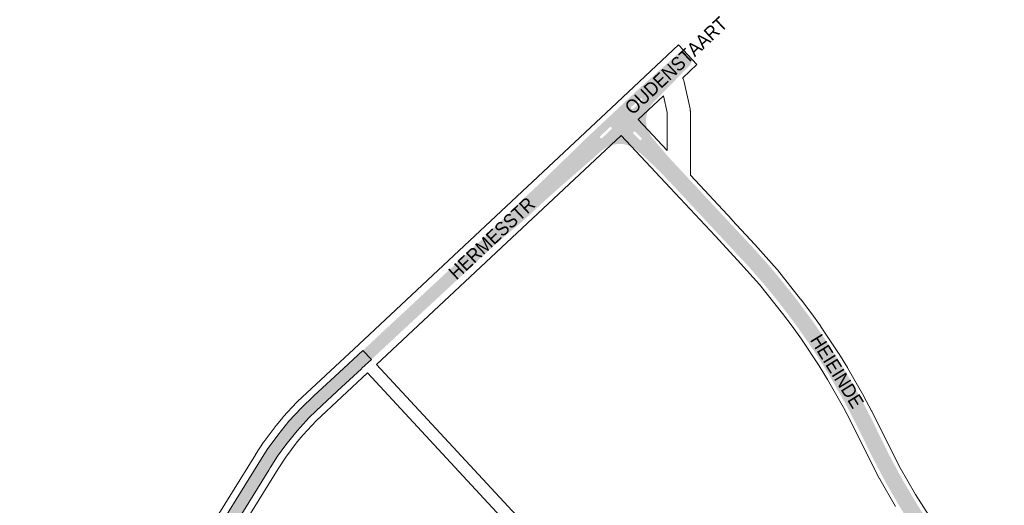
# Paper-space layout 'Layout1' of a CAD drawing. Header units: metres. Extents: x 123097 to 144122, y 392739 to 407589.
# Tile 94 of 256: x 128957 to 129509, y 400369 to 400642. Entities that reach past the tile are written whole.
import ezdxf
from ezdxf.enums import TextEntityAlignment as Align

# ---------------------------------------------------------------- set-up
doc = ezdxf.new("R2010")
doc.units = ezdxf.units.M
doc.header["$MEASUREMENT"] = 0
for name, color, linetype, lineweight in [('gs-anno-wegen algemeen tekst', 7, 'Continuous', 0), ('gs-knt-aanvullende hoofdweg', 7, 'Continuous', 0), ('gs-knt-fietspaden', 7, 'Continuous', 0), ('gs-knt-wegen algemeen', 7, 'Continuous', 0), ('ir-ARC-asfalt-hoofdwegen-te inspecteren', 5, 'Continuous', 0)]:
    doc.layers.add(name, color=color, linetype=linetype, lineweight=lineweight)
doc.styles.add('Style-Arial', font='arial.ttf')

psp = doc.layouts.get("Layout1")

# ---------------------------------------------------------------- hatches: boundary and pattern name
at = {"layer": 'ir-ARC-asfalt-hoofdwegen-te inspecteren', "linetype": 'Continuous', "lineweight": 13}
h = psp.add_hatch(color=5, dxfattribs=at)
h.paths.add_polyline_path([(129154.061, 400450.861), (129149.266, 400455.985), (129219.482, 400521.341), (129239.878, 400541.518), (129248.582, 400549.671), (129275.19, 400575.471), (129305.69, 400604.13), (129328.987, 400624.948), (129334.505, 400618.972), (129333.881, 400618.13), (129333.072, 400616.218), (129330.088, 400613.251), (129316.044, 400598.864), (129314.029, 400596.861), (129312.377, 400595.146), (129283.493, 400568.255), (129270.014, 400556.414), (129256.548, 400544.651), (129253.318, 400541.781), (129241.255, 400530.54), (129238.365, 400527.97), (129227.413, 400518.757), (129224.321, 400516.101), (129218.668, 400510.889), (129208.287, 400501.218), (129205.155, 400498.299), (129187.922, 400482.301), (129173.822, 400469.262), (129164.769, 400460.855), (129163.372, 400459.524), (129154.953, 400451.687), (129154.756, 400451.503)])
h.paths.add_polyline_path([(129282.87, 400575.006), (129282.374, 400575.547), (129282.581, 400576.251), (129287.661, 400581.031), (129288.241, 400581.432), (129288.908, 400581.2), (129289.114, 400580.526), (129288.691, 400579.961), (129283.59, 400575.151)], flags=16)
h.paths.add_polyline_path([(129300.662, 400591.391), (129300.322, 400591.511), (129299.951, 400591.881), (129299.812, 400592.231), (129299.961, 400592.585), (129305.071, 400597.38), (129305.423, 400597.531), (129305.78, 400597.39), (129306.171, 400597.05), (129306.269, 400596.682), (129306.101, 400596.34), (129300.996, 400591.546)], flags=16)
at = {"layer": 'ir-ARC-asfalt-hoofdwegen-te inspecteren', "linetype": 'Continuous', "lineweight": 13, "extrusion": (0, 0, -1)}
h = psp.add_hatch(color=5, dxfattribs=at)
h.paths.add_polyline_path([(-129501.185, 400300.372), (-129509.489, 400308.202), (-129509.183, 400308.467), (-129508.972, 400308.631), (-129505.1, 400312.18), (-129495.24, 400322.239), (-129493.19, 400324.619), (-129490.926, 400327.319), (-129490.178, 400328.222), (-129483.269, 400336.845), (-129476.613, 400345.664), (-129473.207, 400350.393), (-129469.873, 400355.173), (-129461.035, 400368.661), (-129452.776, 400382.512), (-129445.112, 400396.7), (-129435.681, 400415.89), (-129433.718, 400419.731), (-129430.187, 400426.642), (-129428.692, 400429.418), (-129420.208, 400444.301), (-129411.123, 400458.824), (-129401.452, 400472.964), (-129391.211, 400486.697), (-129380.417, 400500), (-129374.292, 400507.08), (-129368.01, 400514.021), (-129340.362, 400543.615), (-129339.601, 400544.43), (-129320.83, 400564.6), (-129313.236, 400573.513), (-129311.001, 400576.23), (-129309.335, 400579.222), (-129308.403, 400582.517), (-129308.254, 400585.938), (-129308.896, 400589.301), (-129310.296, 400592.427), (-129312.377, 400595.146), (-129283.493, 400568.255), (-129286.178, 400570.11), (-129289.2, 400571.342), (-129292.416, 400571.894), (-129295.676, 400571.739), (-129298.376, 400571.052), (-129300.903, 400569.88), (-129303.171, 400568.261), (-129307.735, 400564.328), (-129315.701, 400556.712), (-129323.301, 400548.731), (-129365.15, 400503.799), (-129368.552, 400500), (-129371.259, 400496.852), (-129373.678, 400494.134), (-129373.821, 400493.951), (-129378.936, 400487.803), (-129383.141, 400482.559), (-129387.134, 400477.354), (-129393.25, 400469.126), (-129397.967, 400462.403), (-129403.173, 400454.782), (-129409.612, 400444.492), (-129410.891, 400442.416), (-129413.23, 400438.453), (-129421.162, 400424.47), (-129426.87, 400413.33), (-129435.717, 400395.407), (-129443.114, 400381.431), (-129451.06, 400367.759), (-129454.382, 400362.39), (-129457.789, 400357.074), (-129465.12, 400346.226), (-129472.803, 400335.624), (-129480.83, 400325.28), (-129489.331, 400314.422), (-129492.001, 400310.827), (-129494.923, 400307.435), (-129496.909, 400305.218)])
h.paths.add_polyline_path([(-129304.961, 400573.981), (-129305.332, 400574.061), (-129305.732, 400574.401), (-129305.872, 400574.751), (-129305.742, 400575.111), (-129302.29, 400578.731), (-129301.951, 400578.891), (-129301.602, 400578.781), (-129301.211, 400578.451), (-129301.03, 400578.111), (-129301.152, 400577.751), (-129304.631, 400574.141)], flags=16)
at = {"layer": 'ir-ARC-asfalt-hoofdwegen-te inspecteren', "linetype": 'Continuous', "lineweight": 13}
psp.add_hatch(color=5, dxfattribs=at).paths.add_polyline_path([(129148.716, 400445.92), (129154.061, 400450.861), (129149.266, 400455.985), (129138.308, 400445.785), (129121.782, 400430.4), (129114.545, 400423.512), (129107.746, 400416.191), (129101.411, 400408.465), (129095.564, 400400.364), (129090.227, 400391.918), (129061.998, 400346.335), (129057.103, 400338.431), (129063.081, 400334.732), (129063.628, 400335.687), (129096.401, 400388.64), (129097.179, 400389.95), (129101.394, 400396.572), (129105.945, 400402.968), (129112.283, 400410.846), (129119.13, 400418.286), (129126.456, 400425.254), (129137.324, 400435.333), (129148.461, 400445.661)], flags=0)

# ---------------------------------------------------------------- linework, layer by layer
at = {"layer": 'gs-knt-aanvullende hoofdweg', "color": 7, "linetype": 'Continuous', "flags": 128}
psp.add_lwpolyline([(129288.8, 400592.115), (129314.03, 400615.733), (129326.579, 400627.481, -0.3846025), (129326.592, 400627.48), (129336.845, 400616.529, -0.3749467), (129336.844, 400616.516), (129328.853, 400609.035)], format="xyb", dxfattribs=at)
for points in [[(129318.01, 400598.885), (129303.817, 400585.599)], [(128949.797, 400172.815), (129043.893, 400324.73), (129051.146, 400336.443), (129088.906, 400397.426), (129089.012, 400397.592), (129093.515, 400404.455), (129093.783, 400404.837), (129100.47, 400413.765), (129100.722, 400414.082), (129104.302, 400418.36), (129104.569, 400418.662), (129112.176, 400426.819), (129112.542, 400427.186), (129144.134, 400456.688), (129288.795, 400592.11)], [(129288.795, 400592.11), (129288.798, 400592.112), (129288.8, 400592.115)], [(129288.795, 400592.11), (129288.798, 400592.112), (129288.8, 400592.115)], [(129294.312, 400576.701), (129156.931, 400448.093)], [(129151.803, 400443.298), (129122.983, 400416.385), (129115.691, 400408.566), (129112.37, 400404.598), (129105.945, 400396.02), (129101.624, 400389.435), (129063.916, 400328.535), (129060.209, 400322.549)]]:
    psp.add_lwpolyline(points, dxfattribs=at)
at = {"layer": 'gs-knt-fietspaden', "color": 7, "linetype": 'Continuous', "flags": 128}
for points in [[(129156.931, 400448.093), (129395.338, 400190.869)], [(129390.231, 400186.051), (129151.803, 400443.298)]]:
    psp.add_lwpolyline(points, dxfattribs=at)
at = {"layer": 'gs-knt-wegen algemeen', "color": 7, "linetype": 'Continuous', "flags": 128}
for points in [[(129328.853, 400609.035), (129328.894, 400608.959), (129329.026, 400608.676), (129329.145, 400608.387), (129329.25, 400608.093), (129329.34, 400607.793), (129329.416, 400607.491), (129332.997, 400591.614), (129333.055, 400591.331), (129333.099, 400591.046), (129333.131, 400590.759), (129333.151, 400590.471), (129333.156, 400590.186), (129333.157, 400590.182), (129333.157, 400590.178)], [(129303.817, 400585.599), (129320.137, 400568.18), (129320.137, 400589.457), (129318.01, 400598.885)], [(129333.157, 400590.178), (129333.157, 400554.284), (129356.661, 400529.197), (129356.709, 400529.145), (129369.321, 400515.386), (129369.368, 400515.334), (129381.832, 400501.44), (129381.96, 400501.292), (129382.084, 400501.141), (129395.095, 400484.754), (129395.168, 400484.661), (129400.727, 400477.394), (129400.859, 400477.215), (129406.167, 400469.76), (129406.288, 400469.584), (129416.408, 400454.336), (129416.523, 400454.156), (129421.331, 400446.369), (129421.44, 400446.186), (129430.54, 400430.307), (129430.643, 400430.12), (129434.931, 400422.035), (129435.02, 400421.859), (129441.568, 400408.552), (129450.98, 400389.967), (129459.538, 400374.987), (129473.691, 400353.187)], [(129448.324, 400368.368), (129439.593, 400383.651), (129439.514, 400383.794), (129439.438, 400383.939), (129429.935, 400402.703), (129429.902, 400402.77), (129423.381, 400416.022), (129419.191, 400423.926), (129410.197, 400439.62), (129405.501, 400447.225), (129395.499, 400462.295), (129390.318, 400469.572), (129384.862, 400476.704), (129372.009, 400492.892), (129359.699, 400506.614), (129347.135, 400520.321), (129321.896, 400547.26), (129294.312, 400576.701)]]:
    psp.add_lwpolyline(points, dxfattribs=at)
at = {"layer": 'ir-ARC-asfalt-hoofdwegen-te inspecteren', "color": 5, "linetype": 'Continuous', "lineweight": 13}
psp.add_lwpolyline([(129148.716, 400445.92), (129154.061, 400450.861), (129149.266, 400455.985), (129138.308, 400445.785), (129121.782, 400430.4), (129114.545, 400423.512), (129107.746, 400416.191), (129101.411, 400408.465), (129095.564, 400400.364), (129090.227, 400391.918), (129061.998, 400346.335), (129057.103, 400338.431), (129063.081, 400334.732), (129063.628, 400335.687), (129096.401, 400388.64), (129097.179, 400389.95), (129101.394, 400396.572), (129105.945, 400402.968), (129112.283, 400410.846), (129119.13, 400418.286), (129126.456, 400425.254), (129137.324, 400435.333), (129148.461, 400445.661)], close=True, dxfattribs=at)

# ---------------------------------------------------------------- texts
at = {"layer": 'gs-anno-wegen algemeen tekst', "color": 7, "style": 'Style-Arial', "width": 0.909091}
for s, rotation, p in [('OUDENSTAART', 43.11077, (129325.107, 400615.816)), ('HERMESSTR', 43.11077, (129221.596, 400518.916)), ('HEIEINDE', 301.85736, (129415.597, 400444.269))]:
    psp.add_text(s, height=7.7, rotation=rotation, dxfattribs=at).set_placement(p, align=Align.MIDDLE_CENTER)

doc.saveas('drawing.dxf')
